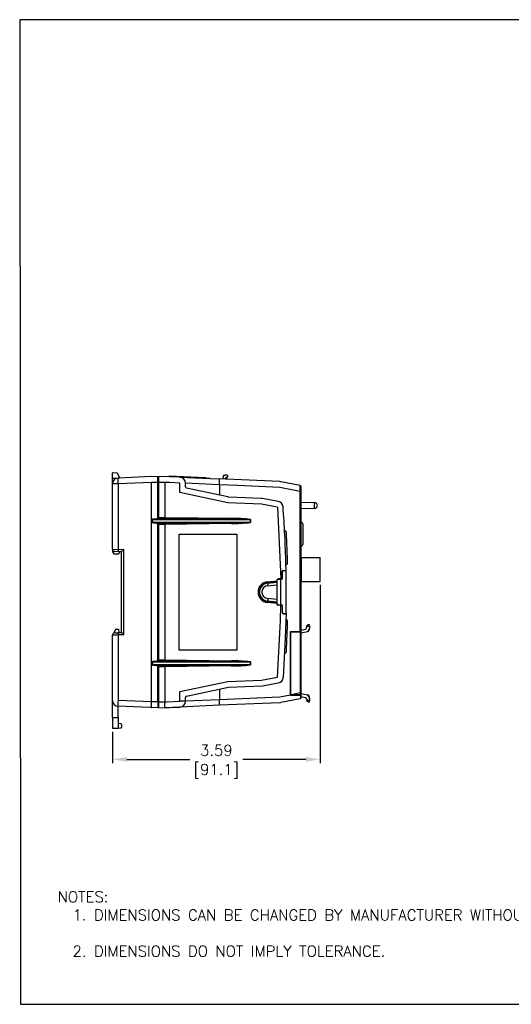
# Model space of a CAD drawing. Extents: x 909.4 to 931.4, y -8.5 to 8.5.
# Tile 1 of 31: x 909.4 to 917.9, y -8.5 to 8.5. Entities that reach past the tile are written whole.
import ezdxf

# ---------------------------------------------------------------- set-up
doc = ezdxf.new("R2010")
doc.units = 0
doc.header["$LTSCALE"] = 4
doc.header["$MEASUREMENT"] = 0
doc.layers.get('0').update_dxf_attribs({"linetype": 'CONTINUOUS'})
doc.layers.get('DEFPOINTS').update_dxf_attribs({"linetype": 'CONTINUOUS'})
doc.layers.add('DIMENSIONS', color=140, linetype='CONTINUOUS')
doc.layers.add('TEXT', color=140, linetype='CONTINUOUS')
doc.styles.get("Standard").update_dxf_attribs({"font": 'romans.shx'})
doc.dimstyles.get("Standard").update_dxf_attribs({"dimtxt": 0.1875, "dimasz": 0.25, "dimexe": 0.0625, "dimexo": 0.0625, "dimgap": 0.0625, "dimtad": 0, "dimtih": 1, "dimtoh": 1, "dimzin": 0, "dimdsep": 46, "dimtxsty": 'Standard', "dimcen": 0, "dimadec": 0, "dimazin": 0, "dimtfac": 1, "dimtofl": 0, "dimtmove": 0, "dimatfit": 3, "dimfxl": 0, "dimtolj": 1, "dimtzin": 0, "dimarcsym": 0})

# ---------------------------------------------------------------- blocks, each defined once
blk = doc.blocks.new('*D4')
at = {"layer": 'DEFPOINTS', "color": 0}
for p in [(914.598, -1.232), (911.012, -3.767), (911.012, -4.305)]:
    blk.add_point(p, dxfattribs=at)
at = {"layer": 'DIMENSIONS', "color": 0, "lineweight": -2}
for p, q in [((914.598, -1.294), (914.598, -4.368)), ((911.012, -3.829), (911.012, -4.368)), ((911.262, -4.305), (912.345, -4.305)), ((914.348, -4.305), (913.265, -4.305))]:
    blk.add_line(p, q, dxfattribs=at)
at = {"layer": 'DIMENSIONS', "color": 0}
for points in [[(911.262, -4.263), (911.262, -4.347), (911.012, -4.305)], [(914.348, -4.263), (914.348, -4.347), (914.598, -4.305)]]:
    blk.add_solid(points, dxfattribs=at)
at = {"layer": 'DIMENSIONS', "color": 0, "char_height": 0.1875, "attachment_point": 5}
for s, insert in [('\\A1;3.59', (912.805, -4.149)), ('\\A1;[91.1]', (912.805, -4.51))]:
    blk.add_mtext(s, dxfattribs=dict(at, insert=insert))

msp = doc.modelspace()

# ---------------------------------------------------------------- linework, layer by layer
for p, q in [((911.012, 0.631), (911.012, 0.638)), ((911.012, 0.579), (911.012, 0.631)), ((911.012, 0.555), (911.012, 0.579)), ((911.012, 0.552), (911.012, 0.555)), ((911.012, 0.542), (911.012, 0.552)), ((911.012, 0.552), (911.081, 0.551)), ((911.012, 0.51), (911.012, 0.542)), ((911.021, 0.646), (911.088, 0.643)), ((911.081, 0.551), (911.095, 0.551)), ((911.098, 0.633), (911.124, 0.579)), ((911.687, 0.578), (911.108, 0.552)), ((911.134, 0.558), (911.136, 0.554)), ((911.795, 0.575), (911.687, 0.578)), ((911.795, 0.478), (911.795, 0.575)), ((911.8, 0.57), (911.795, 0.575)), ((911.8, 0.57), (911.805, 0.575)), ((911.8, 0.57), (911.8, 0.478)), ((911.913, 0.578), (911.805, 0.575)), ((911.805, 0.575), (911.805, 0.478)), ((911.997, 0.574), (911.913, 0.578)), ((911.989, 0.586), (911.988, 0.574)), ((911.991, 0.588), (912.616, 0.561)), ((912.177, 0.566), (911.997, 0.574)), ((912.177, 0.566), (912.693, 0.544)), ((912.698, 0.543), (912.182, 0.566)), ((912.618, 0.559), (912.618, 0.547)), ((912.693, 0.544), (912.693, 0.543)), ((912.698, 0.543), (912.693, 0.544)), ((912.698, 0.543), (912.698, 0.543)), ((912.698, 0.543), (912.858, 0.536)), ((912.97, 0.531), (912.858, 0.536)), ((912.975, 0.531), (912.858, 0.536)), ((912.92, 0.583), (912.915, 0.534)), ((912.973, 0.606), (912.92, 0.583)), ((912.92, 0.583), (912.921, 0.584)), ((912.942, 0.602), (912.959, 0.6)), ((912.951, 0.596), (912.942, 0.598)), ((912.961, 0.553), (912.958, 0.532)), ((912.958, 0.532), (912.961, 0.553)), ((912.992, 0.567), (912.961, 0.553)), ((912.986, 0.604), (912.973, 0.606)), ((913.901, 0.491), (912.975, 0.531)), ((912.988, 0.531), (912.992, 0.567)), ((911.012, 0.452), (911.012, 0.51)), ((911.012, -0.676), (911.012, 0.452)), ((911.108, 0.452), (911.012, 0.452)), ((911.687, 0.478), (911.108, 0.452)), ((911.108, 0.452), (911.108, -0.64)), ((911.687, -3.413), (911.687, 0.478)), ((911.795, 0.478), (911.687, 0.478)), ((911.795, -0.133), (911.795, 0.478)), ((911.8, 0.478), (911.795, 0.478)), ((911.8, 0.478), (911.8, -0.133)), ((911.8, 0.478), (911.805, 0.478)), ((911.805, 0.478), (911.805, -0.127)), ((911.913, 0.478), (911.805, 0.478)), ((911.913, 0.478), (911.913, -0.126)), ((911.997, 0.474), (911.913, 0.478)), ((912.177, 0.466), (911.997, 0.474)), ((912.177, 0.3), (912.177, 0.466)), ((912.272, 0.402), (912.272, 0.466)), ((912.854, 0.436), (912.272, 0.462)), ((913.005, 0.227), (912.292, 0.377)), ((912.858, 0.436), (912.854, 0.436)), ((912.858, 0.436), (912.858, 0.258)), ((913.175, 0.423), (912.858, 0.436)), ((913.901, 0.391), (913.175, 0.423)), ((913.916, 0.489), (913.901, 0.491)), ((914.253, 0.322), (913.901, 0.391)), ((914.254, 0.422), (913.916, 0.489)), ((914.262, 0.413), (914.262, 0.322)), ((913.004, 0.126), (912.177, 0.3)), ((913.005, 0.227), (913.005, 0.227)), ((913.005, 0.227), (913.021, 0.225)), ((913.586, 0.2), (913.021, 0.225)), ((913.875, 0.148), (913.6, 0.199)), ((914.253, -2.099), (914.253, 0.322)), ((914.253, 0.322), (914.262, 0.322)), ((914.262, 0.322), (914.262, -2.104)), ((913.586, 0.1), (913.004, 0.126)), ((913.862, 0.05), (913.586, 0.1)), ((913.862, 0.05), (913.916, -1.19)), ((914.499, 0.128), (914.262, 0.123)), ((914.262, 0.033), (914.499, 0.028)), ((914.499, 0.028), (914.499, 0.128)), ((911.718, -0.152), (911.777, -0.145)), ((911.78, -0.155), (911.719, -0.162)), ((911.724, -0.161), (913.394, -0.161)), ((911.777, -0.145), (911.795, -0.133)), ((911.798, -0.143), (911.78, -0.155)), ((911.78, -0.155), (911.78, -0.155)), ((911.805, -0.151), (911.785, -0.151)), ((913.064, -0.152), (911.785, -0.152)), ((911.8, -0.133), (911.795, -0.133)), ((911.8, -0.139), (911.798, -0.143)), ((911.8, -0.132), (911.805, -0.136)), ((911.8, -0.145), (911.8, -0.133)), ((911.8, -0.139), (911.8, -0.133)), ((911.805, -0.151), (911.8, -0.145)), ((911.805, -0.127), (911.913, -0.126)), ((911.913, -0.135), (911.805, -0.136)), ((911.805, -0.136), (911.805, -0.151)), ((911.913, -0.126), (913.064, -0.142)), ((911.913, -0.135), (913.064, -0.152)), ((913.394, -0.161), (913.394, -0.215)), ((913.394, -0.161), (913.394, -0.161)), ((913.394, -0.215), (913.394, -0.161)), ((911.692, -0.194), (911.692, -0.181)), ((911.701, -0.181), (911.692, -0.181)), ((911.701, -0.194), (911.692, -0.194)), ((911.701, -0.181), (911.701, -0.194)), ((911.777, -0.23), (911.718, -0.224)), ((911.719, -0.214), (911.78, -0.221)), ((913.394, -0.215), (911.726, -0.215)), ((911.795, -0.242), (911.777, -0.23)), ((911.78, -0.221), (911.78, -0.221)), ((911.78, -0.221), (911.798, -0.232)), ((913.064, -0.224), (911.785, -0.224)), ((911.786, -0.224), (911.805, -0.225)), ((911.795, -2.593), (911.795, -0.242)), ((911.798, -0.232), (911.8, -0.237)), ((911.8, -0.23), (911.805, -0.225)), ((911.8, -0.244), (911.8, -0.23)), ((911.8, -0.244), (911.805, -0.239)), ((911.8, -0.242), (911.8, -2.593)), ((911.8, -0.248), (911.805, -0.248)), ((911.805, -0.225), (911.805, -0.239)), ((911.805, -0.239), (911.913, -0.24)), ((911.805, -0.248), (911.805, -2.586)), ((911.913, -0.25), (911.805, -0.248)), ((913.064, -0.224), (911.913, -0.24)), ((913.064, -0.233), (911.913, -0.25)), ((911.913, -0.24), (911.913, -0.24)), ((911.913, -0.25), (911.913, -2.585)), ((913.394, -0.215), (913.394, -0.215)), ((914.3, -0.236), (914.3, -0.596)), ((912.162, -2.417), (912.162, -0.417)), ((912.162, -0.417), (913.161, -0.417)), ((912.162, -2.417), (912.162, -0.417)), ((912.162, -0.417), (912.162, -0.417)), ((913.161, -0.417), (913.161, -2.417)), ((913.994, -0.361), (913.984, -0.36)), ((913.994, -0.361), (913.995, -0.361)), ((911.012, -0.676), (911.012, -0.72)), ((911.012, -0.676), (911.208, -0.68)), ((911.108, -0.64), (911.108, -0.678)), ((911.012, -0.72), (911.034, -0.758)), ((911.034, -0.758), (911.12, -0.758)), ((911.17, -0.719), (911.051, -0.715)), ((911.13, -0.719), (911.12, -0.758)), ((911.13, -0.719), (911.158, -0.718)), ((911.17, -2.116), (911.17, -0.719)), ((911.208, -2.155), (911.208, -0.68)), ((914.271, -0.83), (914.262, -0.83)), ((914.271, -0.818), (914.271, -1.094)), ((914.271, -0.818), (914.598, -0.818)), ((914.598, -1.232), (914.598, -0.818)), ((914.009, -1.042), (914.006, -0.925)), ((914.016, -0.942), (914.007, -0.943)), ((913.943, -1.181), (913.943, -1.062)), ((913.946, -1.182), (913.946, -1.065)), ((913.962, -1.042), (914.009, -1.042)), ((913.966, -1.045), (914.009, -1.045)), ((914.271, -1.094), (914.271, -1.232)), ((913.688, -1.238), (913.85, -1.221)), ((913.689, -1.253), (913.85, -1.236)), ((913.69, -1.262), (913.85, -1.245)), ((913.694, -1.307), (913.85, -1.291)), ((913.85, -1.21), (913.85, -1.221)), ((913.85, -1.221), (913.85, -1.291)), ((913.85, -1.291), (913.85, -1.544)), ((913.854, -1.622), (913.854, -1.213)), ((913.916, -1.19), (913.87, -1.19)), ((913.873, -1.193), (913.916, -1.193)), ((913.933, -1.19), (913.916, -1.19)), ((913.916, -1.193), (913.934, -1.193)), ((914.262, -1.22), (914.271, -1.22)), ((914.269, -1.324), (914.262, -1.324)), ((914.269, -1.95), (914.269, -1.324)), ((914.271, -1.232), (914.598, -1.232)), ((913.85, -1.544), (913.694, -1.528)), ((913.85, -1.614), (913.688, -1.597)), ((913.85, -1.599), (913.689, -1.582)), ((913.85, -1.59), (913.69, -1.573)), ((913.85, -1.544), (913.85, -1.614)), ((913.85, -1.614), (913.85, -1.625)), ((913.916, -1.644), (913.87, -1.644)), ((913.916, -1.641), (913.873, -1.641)), ((913.911, -1.91), (913.916, -1.644)), ((913.936, -1.641), (913.916, -1.641)), ((913.933, -1.644), (913.916, -1.644)), ((913.943, -1.654), (913.943, -1.773)), ((913.946, -1.77), (913.946, -1.651)), ((913.962, -1.792), (914.009, -1.792)), ((913.966, -1.789), (914.009, -1.789)), ((914.009, -1.792), (914.006, -1.91)), ((914.009, -1.775), (914.009, -1.789)), ((913.862, -2.885), (913.911, -1.91)), ((914.006, -1.91), (913.996, -2.213)), ((914.016, -1.893), (914.007, -1.892)), ((914.269, -1.95), (914.262, -1.95)), ((914.352, -2.057), (914.364, -2.033)), ((914.384, -1.98), (914.364, -2.007)), ((914.364, -2.007), (914.412, -2.007)), ((914.364, -2.007), (914.364, -2.027)), ((914.364, -2.033), (914.364, -2.027)), ((914.412, -1.98), (914.384, -1.98)), ((914.412, -2.007), (914.412, -1.98)), ((914.412, -2.007), (914.412, -2.027)), ((914.412, -2.027), (914.412, -2.044)), ((911.012, -3.288), (911.012, -2.159)), ((911.077, -2.057), (911.118, -2.057)), ((911.099, -2.116), (911.168, -2.116)), ((911.099, -2.116), (911.099, -2.118)), ((911.208, -2.155), (911.108, -2.157)), ((911.108, -2.157), (911.108, -2.195)), ((911.108, -2.195), (911.108, -3.287)), ((911.109, -2.118), (911.17, -2.116)), ((911.118, -2.057), (911.121, -2.116)), ((914.085, -2.099), (914.253, -2.099)), ((914.085, -3.189), (914.085, -2.099)), ((914.085, -2.155), (914.085, -2.1)), ((914.085, -3.139), (914.085, -2.155)), ((914.09, -3.189), (914.09, -2.104)), ((914.09, -2.104), (914.253, -2.104)), ((914.253, -2.104), (914.253, -3.158)), ((914.262, -2.073), (914.352, -2.057)), ((914.262, -2.082), (914.262, -2.094)), ((914.262, -2.122), (914.383, -2.099)), ((914.262, -2.104), (914.262, -3.158)), ((914.262, -2.168), (914.263, -2.168)), ((914.263, -2.168), (914.263, -3.126)), ((914.412, -2.044), (914.383, -2.099)), ((914.385, -2.099), (914.383, -2.099)), ((914.404, -2.072), (914.404, -2.059)), ((914.409, -2.049), (914.41, -2.071)), ((913.996, -2.213), (913.957, -2.892)), ((913.161, -2.417), (912.162, -2.417)), ((912.162, -2.417), (912.162, -2.417)), ((913.994, -2.474), (913.981, -2.475)), ((913.995, -2.474), (913.994, -2.474)), ((911.692, -2.654), (911.692, -2.641)), ((911.701, -2.641), (911.692, -2.641)), ((911.701, -2.654), (911.692, -2.654)), ((911.701, -2.641), (911.701, -2.654)), ((911.718, -2.611), (911.777, -2.605)), ((911.777, -2.69), (911.718, -2.683)), ((911.78, -2.614), (911.719, -2.621)), ((911.719, -2.673), (911.78, -2.68)), ((913.394, -2.674), (911.724, -2.674)), ((911.726, -2.62), (913.394, -2.62)), ((911.777, -2.605), (911.795, -2.593)), ((911.795, -2.702), (911.777, -2.69)), ((911.798, -2.602), (911.78, -2.614)), ((911.78, -2.614), (911.78, -2.614)), ((911.78, -2.68), (911.78, -2.68)), ((911.78, -2.68), (911.797, -2.692)), ((913.064, -2.611), (911.785, -2.611)), ((913.064, -2.683), (911.785, -2.683)), ((911.805, -2.684), (911.785, -2.684)), ((911.805, -2.61), (911.786, -2.61)), ((911.795, -3.313), (911.795, -2.702)), ((911.8, -2.696), (911.797, -2.692)), ((911.798, -2.602), (911.8, -2.598)), ((911.8, -2.586), (911.805, -2.586)), ((911.8, -2.605), (911.8, -2.591)), ((911.8, -2.591), (911.805, -2.596)), ((911.805, -2.61), (911.8, -2.605)), ((911.8, -2.689), (911.805, -2.684)), ((911.8, -2.702), (911.8, -2.689)), ((911.8, -2.703), (911.805, -2.698)), ((911.8, -2.702), (911.8, -3.313)), ((911.8, -2.708), (911.805, -2.708)), ((911.805, -2.586), (911.913, -2.585)), ((911.913, -2.594), (911.805, -2.596)), ((911.805, -2.596), (911.805, -2.61)), ((911.805, -2.684), (911.805, -2.698)), ((911.805, -2.698), (911.913, -2.7)), ((911.805, -2.708), (911.805, -3.313)), ((911.913, -2.709), (911.805, -2.708)), ((911.913, -2.585), (913.064, -2.602)), ((911.913, -2.594), (913.064, -2.611)), ((913.064, -2.683), (911.913, -2.7)), ((913.064, -2.692), (911.913, -2.709)), ((911.913, -2.709), (911.913, -3.313)), ((913.394, -2.62), (913.394, -2.674)), ((913.394, -2.62), (913.394, -2.62)), ((913.394, -2.674), (913.394, -2.62)), ((913.394, -2.674), (913.394, -2.674)), ((913.586, -2.935), (913.862, -2.885)), ((912.177, -3.135), (913.004, -2.961)), ((913.004, -2.961), (913.586, -2.935)), ((913.013, -3.06), (913.6, -3.034)), ((913.6, -3.034), (913.875, -2.983)), ((912.177, -3.301), (912.177, -3.135)), ((912.292, -3.212), (913.013, -3.06)), ((912.858, -3.093), (912.858, -3.271)), ((912.858, -3.271), (913.901, -3.226)), ((913.901, -3.226), (914.085, -3.189)), ((914.085, -3.194), (914.085, -3.139)), ((914.085, -3.189), (914.085, -3.194)), ((914.085, -3.194), (914.262, -3.194)), ((914.09, -3.189), (914.096, -3.189)), ((914.253, -3.158), (914.096, -3.189)), ((914.262, -3.189), (914.096, -3.189)), ((914.253, -3.158), (914.254, -3.189)), ((914.262, -3.158), (914.253, -3.158)), ((914.262, -3.158), (914.262, -3.189)), ((914.383, -3.194), (914.262, -3.171)), ((914.262, -3.189), (914.262, -3.194)), ((914.262, -3.194), (914.262, -3.211)), ((914.262, -3.194), (914.262, -3.248)), ((914.262, -3.198), (914.262, -3.198)), ((914.262, -3.211), (914.262, -3.199)), ((914.262, -3.22), (914.352, -3.236)), ((914.262, -3.248), (914.262, -3.22)), ((914.383, -3.194), (914.412, -3.249)), ((914.383, -3.194), (914.385, -3.194)), ((914.404, -3.222), (914.404, -3.234)), ((914.41, -3.222), (914.409, -3.244)), ((911.012, -3.582), (911.012, -3.288)), ((911.687, -3.313), (911.108, -3.287)), ((911.66, -3.411), (911.108, -3.387)), ((911.112, -3.582), (911.112, -3.387)), ((911.795, -3.313), (911.687, -3.313)), ((911.8, -3.313), (911.795, -3.313)), ((911.795, -3.313), (911.795, -3.41)), ((911.8, -3.405), (911.8, -3.313)), ((911.8, -3.313), (911.805, -3.313)), ((911.805, -3.313), (911.805, -3.41)), ((911.805, -3.313), (911.913, -3.313)), ((911.913, -3.313), (911.942, -3.311)), ((911.913, -3.413), (911.913, -3.313)), ((911.913, -3.313), (911.913, -3.334)), ((911.942, -3.311), (912.177, -3.301)), ((912.272, -3.301), (912.177, -3.301)), ((912.858, -3.371), (912.177, -3.401)), ((912.272, -3.301), (912.272, -3.237)), ((912.272, -3.297), (912.854, -3.271)), ((912.858, -3.271), (912.854, -3.271)), ((913.901, -3.326), (912.858, -3.371)), ((914.254, -3.257), (913.916, -3.324)), ((914.366, -3.264), (914.352, -3.236)), ((914.366, -3.264), (914.365, -3.288)), ((914.366, -3.288), (914.365, -3.288)), ((914.384, -3.314), (914.365, -3.288)), ((914.412, -3.288), (914.366, -3.288)), ((914.384, -3.314), (914.412, -3.314)), ((914.412, -3.249), (914.412, -3.288)), ((914.412, -3.314), (914.412, -3.288)), ((911.674, -3.412), (911.66, -3.411)), ((911.687, -3.413), (911.674, -3.412)), ((911.795, -3.41), (911.687, -3.413)), ((911.8, -3.405), (911.795, -3.41)), ((911.8, -3.405), (911.805, -3.41)), ((911.805, -3.41), (911.913, -3.413)), ((912.177, -3.401), (911.913, -3.413)), ((911.913, -3.413), (911.997, -3.409)), ((911.997, -3.409), (912.177, -3.401)), ((911.012, -3.582), (911.012, -3.767)), ((911.012, -3.582), (911.112, -3.582)), ((911.112, -3.582), (911.112, -3.767)), ((911.162, -3.693), (911.12, -3.683)), ((911.17, -3.703), (911.17, -3.704)), ((911.17, -3.704), (911.17, -3.749)), ((911.012, -3.767), (911.112, -3.767)), ((911.112, -3.767), (911.162, -3.758))]:
    msp.add_line(p, q)
at = {"flags": 128}
for points in [[(911.095, 0.639), (911.095, 0.638), (911.096, 0.636), (911.098, 0.633)], [(911.124, 0.579), (911.126, 0.576), (911.127, 0.572), (911.13, 0.568), (911.132, 0.563), (911.134, 0.558)], [(912.942, 0.602), (912.942, 0.602), (912.942, 0.601), (912.942, 0.601), (912.942, 0.6), (912.942, 0.6), (912.942, 0.599), (912.942, 0.598), (912.942, 0.598)], [(911.108, -2.157), (911.089, -2.158), (911.071, -2.158), (911.055, -2.158), (911.04, -2.158), (911.028, -2.158), (911.02, -2.159), (911.014, -2.159), (911.012, -2.159)], [(911.051, -2.119), (911.052, -2.119), (911.055, -2.119), (911.06, -2.119), (911.068, -2.119), (911.076, -2.119), (911.086, -2.118), (911.097, -2.118), (911.109, -2.118)]]:
    msp.add_lwpolyline(points, dxfattribs=at)
for centre, radius, start, end in [((911.02, 0.638), 0.00787, 87.5, 180), ((911.112, 0.452), 0.1, 92.5, 180), ((911.088, 0.635), 0.00787, 26, 87.5), ((911.682, 0.502), 0.576, 175.0251, 184.9749), ((911.991, 0.586), 0.00197, 87.5, 177.5), ((912.17, 0.464), 0.102, 1.047, 86.453), ((912.616, 0.559), 0.00197, 357.5, 87.5), ((912.284, 0.486), 0.576, 355.0258, 4.9739), ((912.94, 0.582), 0.0197, 83.31, 173.31), ((912.923, 0.579), 0.00538, 76.7993, 113.5577), ((912.94, 0.583), 0.0148, 83.31, 169.8082), ((912.984, 0.585), 0.0197, 293.31, 83.31), ((912.297, 0.402), 0.025, 180, 258.0833), ((914.253, 0.413), 0.00984, 360, 78.8648), ((913.582, 0.1), 0.1, 79.6677, 87.5), ((913.85, 0.044), 0.108, 7.4616, 76.5032), ((914.5, 0.078), 0.05, 268.7743, 91.2257), ((911.721, -0.181), 0.0295, 96.25, 180), ((911.721, -0.181), 0.0197, 96.25, 180), ((913.047, -3.461), 3.318, 83.9983, 89.6984), ((913.06, -6.171), 6.019, 86.8231, 89.9584), ((911.721, -0.194), 0.0295, 180, 263.75), ((911.721, -0.194), 0.0197, 180, 263.75), ((913.07, 5.443), 5.667, 269.9441, 273.2744), ((913.04, 3.138), 3.371, 270.4201, 276.0199), ((914.242, -0.264), 0.0646, 25.7443, 71.7118), ((913.99, -0.384), 0.0233, 10.669, 80.3227), ((894.328, -1.417), 19.713, 1.9513, 3.0187), ((911.052, -0.676), 0.0394, 180, 268.5), ((911.334, -0.693), 0.227, 176.023, 185.9763), ((914.241, -0.567), 0.0656, 288.5734, 333.7062), ((894.328, -1.417), 19.713, 1.4396, 1.9513), ((914.014, -0.923), 0.0194, 275.2168, 2.195), ((914.014, -0.923), 0.0197, 275, 275.9722), ((913.933, -1.18), 0.0101, 271.4033, 358.5916), ((913.931, -1.179), 0.0149, 278.4352, 347.5442), ((913.967, -1.067), 0.0253, 101.6214, 168.3786), ((913.967, -1.066), 0.0205, 92.2387, 177.7613), ((894.328, -1.417), 19.685, 358.9172, 1.0828), ((913.707, -1.417), 0.181, 95.9402, 264.0598), ((913.706, -1.417), 0.166, 95.7159, 264.2841), ((913.705, -1.417), 0.156, 95.7595, 264.2156), ((913.699, -1.417), 0.111, 92.9902, 267.0098), ((914.632, -1.205), 0.944, 181.9704, 186.198), ((913.874, -1.214), 0.0235, 98.727, 171.273), ((913.873, -1.213), 0.0197, 90, 180), ((894.332, -1.417), 19.585, 359.3448, 0.6552), ((914.632, -1.63), 0.944, 173.802, 178.0296), ((913.873, -1.621), 0.0234, 188.4398, 261.5602), ((913.873, -1.622), 0.0197, 180, 270), ((913.933, -1.654), 0.00933, 356.7331, 93.266), ((913.933, -1.654), 0.0128, 12.1514, 77.8477), ((913.965, -1.77), 0.0224, 186.6799, 263.3201), ((913.965, -1.77), 0.0191, 178.0931, 271.9069), ((914.014, -1.912), 0.0197, 84.0278, 85), ((914.012, -1.914), 0.0219, 3.8332, 79.7274), ((894.328, -1.417), 19.713, 358.0487, 358.5604), ((911.052, -2.159), 0.0394, 91.5, 180), ((911.573, -2.368), 0.591, 148.7444, 155.3869), ((911.077, -2.067), 0.00984, 90, 148.7444), ((911.334, -2.141), 0.227, 174.0238, 183.977), ((894.328, -1.417), 19.713, 356.9813, 358.0487), ((914.381, -2.07), 0.0293, 277.9749, 357.8595), ((914.384, -2.073), 0.0202, 277.046, 2.2906), ((913.992, -2.453), 0.0209, 274.9624, 354.0463), ((911.721, -2.641), 0.0295, 96.25, 180), ((911.721, -2.654), 0.0295, 180, 263.75), ((911.721, -2.641), 0.0197, 96.25, 180), ((911.721, -2.654), 0.0197, 180, 263.75), ((912.958, -2.602), 0.107, 354.9475, 359.9189), ((913.047, -5.92), 3.318, 83.9983, 89.6984), ((913.06, -8.631), 6.019, 86.8231, 89.9584), ((913.07, 2.984), 5.667, 269.9441, 273.2744), ((912.958, -2.693), 0.107, 0.0811, 5.0525), ((913.04, 0.678), 3.371, 270.4201, 276.0199), ((913.863, -2.89), 0.0944, 277.6457, 358.3892), ((912.297, -3.237), 0.025, 101.9167, 180), ((914.384, -3.22), 0.0266, 356.9525, 90.6512), ((914.384, -3.221), 0.0206, 358.8256, 81.8379), ((911.112, -3.287), 0.1, 180, 267.5), ((911.682, -3.337), 0.576, 175.0251, 184.9749), ((912.172, -3.301), 0.1, 272.8044, 359.9983), ((912.284, -3.321), 0.576, 355.0252, 4.9748), ((913.896, -3.226), 0.1, 272.5, 281.1351), ((914.253, -3.248), 0.00984, 281.1352, 0), ((914.253, -3.248), 0.00984, 281.1352, 0), ((911.122, -3.673), 0.00984, 180.0081, 256.6319), ((911.122, -3.673), 0.00984, 180.0035, 256.5412), ((911.16, -3.703), 0.00984, 0, 76.6301), ((911.16, -3.749), 0.00984, 280, 0)]:
    msp.add_arc(centre, radius, start, end)
for centre, major_axis, ratio, start_param, end_param in [((914.253, 0.321), (0.002, 0.102), 0.004084, 4.720088, 6.28246), ((911.209, -0.68), (0.0394, 0.0383), 0.021813, 1.593184, 3.120347), ((911.209, -2.155), (0.0394, -0.0383), 0.021813, 3.162838, 4.690001)]:
    msp.add_ellipse(centre, major_axis=major_axis, ratio=ratio, start_param=start_param, end_param=end_param)
msp.add_open_spline([(914.006, -0.925), (914.001, -0.761), (913.991, -0.433), (913.968, -0.106), (913.957, 0.058)], degree=3, knots=[0, 0, 0, 0, 0.49991, 1, 1, 1, 1])
at = {"layer": 'DEFPOINTS'}
msp.add_lwpolyline([(909.425, -8.534), (931.409, -8.534), (931.409, 8.466), (909.409, 8.466)], close=True, dxfattribs=at)

# ---------------------------------------------------------------- texts
at = {"layer": 'TEXT', "insert": (910.065, -6.585), "char_height": 0.1875, "attachment_point": 1}
msp.add_mtext_dynamic_manual_height_columns('NOTES:\\P  1. DIMENSIONS CAN BE CHANGED BY MANUFACTURER WITHOUT NOTICE.\\P  \\P  2. DIMENSIONS DO NOT IMPLY TOLERANCE.', width=11.45245, gutter_width=17.5, heights=[0], dxfattribs=at)

# ---------------------------------------------------------------- dimensions: what is measured, and where the dimension line sits
at = {"layer": 'DIMENSIONS'}
dim = msp.add_linear_dim(base=(911.012, -4.305), p1=(914.598, -1.232), p2=(911.012, -3.767), dimstyle='Standard', override={"dimpost": '\\X'}, dxfattribs=at)
dim.commit()
dim.dimension.update_dxf_attribs({"geometry": '*D4', "text_midpoint": (912.805, -4.305)})

doc.saveas('drawing.dxf')
